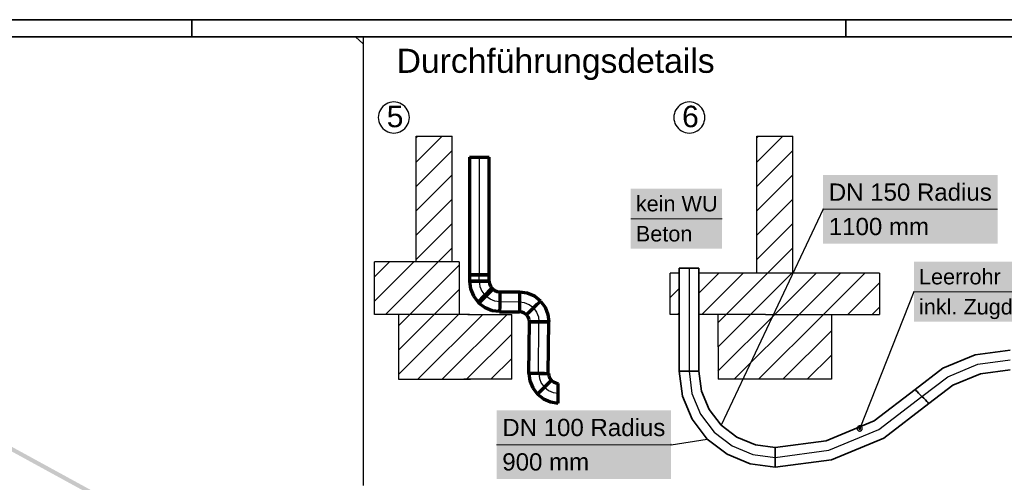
# Model space of a CAD drawing. Extents: x -779 to 790, y -208 to 633.
# Tile 173 of 232: x -50 to 237, y 499 to 633. Entities that reach past the tile are written whole.
import ezdxf
from ezdxf.lldxf.tags import DXFTag

# ---------------------------------------------------------------- set-up
doc = ezdxf.new("R2010")
doc.units = 0
doc.layers.get('0').update_dxf_attribs({"lineweight": 25})
for name, color, linetype, lineweight, true_color in [('10 Wege Bestand - 2D', 9, 'Continuous', 18, 0x808080), ('S_Mass', 150, 'Continuous', 25, 0x007fff), ('S_Regenwasser_Grundleitung', 7, 'Continuous', 70, 0x0080ff), ('X_Mass', 150, 'Continuous', 25, 0x007fff), ('X_Schraffur', 7, 'Continuous', 25, 0xc0c0c0)]:
    doc.layers.add(name, color=color, linetype=linetype, lineweight=lineweight, true_color=true_color)
for name, color, linetype, lineweight in [('Rahmen-A0U86KLAPE', 7, 'Continuous', 35), ('Rohrleitung', 7, 'Continuous', 35), ('X-Rahmen', 7, 'Continuous', 25), ('X_Allgemein', 7, 'Continuous', 25), ('X_Geometrie', 7, 'Continuous', 25), ('X_Rahmen', 7, 'Continuous', 25), ('X_Text', 7, 'Continuous', 25)]:
    doc.layers.add(name, color=color, linetype=linetype, lineweight=lineweight)
doc.styles.get("Standard").update_dxf_attribs({"font": 'arial.ttf'})
tags = doc.linetypes.add('fein_strichliert', pattern=[4, 1, -2, 1]).pattern_tags.tags
tags[8:9] = [DXFTag(74, 4), DXFTag(75, 0), DXFTag(340, '0'), DXFTag(46, 0.0), DXFTag(50, 0.0), DXFTag(44, 0.0), DXFTag(45, 0.0)]
tags[6:7] = [DXFTag(74, 4), DXFTag(75, 0), DXFTag(340, '0'), DXFTag(46, 0.0), DXFTag(50, 0.0), DXFTag(44, 0.0), DXFTag(45, 0.0)]
tags[4:5] = [DXFTag(74, 4), DXFTag(75, 0), DXFTag(340, '0'), DXFTag(46, 0.0), DXFTag(50, 0.0), DXFTag(44, 0.0), DXFTag(45, 0.0)]
tags = doc.linetypes.add('STRICHPUNKT2', pattern=[12.7, 6.35, -3.175, 0, -3.175]).pattern_tags.tags
tags[10:11] = [DXFTag(74, 4), DXFTag(75, 0), DXFTag(340, '0'), DXFTag(46, 0.0), DXFTag(50, 0.0), DXFTag(44, 0.0), DXFTag(45, 0.0)]
tags[8:9] = [DXFTag(74, 4), DXFTag(75, 0), DXFTag(340, '0'), DXFTag(46, 0.0), DXFTag(50, 0.0), DXFTag(44, 0.0), DXFTag(45, 0.0)]
tags[6:7] = [DXFTag(74, 4), DXFTag(75, 0), DXFTag(340, '0'), DXFTag(46, 0.0), DXFTag(50, 0.0), DXFTag(44, 0.0), DXFTag(45, 0.0)]
tags[4:5] = [DXFTag(74, 4), DXFTag(75, 0), DXFTag(340, '0'), DXFTag(46, 0.0), DXFTag(50, 0.0), DXFTag(44, 0.0), DXFTag(45, 0.0)]

# ---------------------------------------------------------------- blocks, each defined once
blk = doc.blocks.new('Blockreferenz-A07F5V4KWF', base_point=(-779.5, -207.57))
at = {"layer": 'Rahmen-A0U86KLAPE', "color": 0, "linetype": 'ByBlock', "ltscale": 0.35}
for p, q in [((789.5, 633.43), (-779.5, 633.43)), ((0.5, 633.43), (0.5, 628.43)), ((190.5, 633.43), (190.5, 628.43)), ((-759.5, 628.43), (784.5, 628.43))]:
    blk.add_line(p, q, dxfattribs=at)
blk = doc.blocks.new('Polylinie-A07F5V4XWF', base_point=(-290.57, 305.48))
at = {"color": 0, "linetype": 'ByBlock', "lineweight": -2, "ltscale": 0.25}
for points in [[(163.21, 390.25), (-97.77, 534.44), (-100.27, 534.44)], [(165.71, 390.25), (163.21, 390.25), (-97.77, 534.44)]]:
    blk.add_solid(points, dxfattribs=at)
blk = doc.blocks.new('Referenz-A07F5V59WF', base_point=(-759.5, -206.19))
at = {"layer": '10 Wege Bestand - 2D', "color": 0, "linetype": 'Continuous', "ltscale": 162.000017}
blk.add_line((50.26, 626.44), (48, 628.43), dxfattribs=at)
blk = doc.blocks.new('Schraffur-A07F5VKZWF', base_point=(53.54, 547.79))
at = {"color": 0, "linetype": 'fein_strichliert', "lineweight": -2, "ltscale": 0.25}
for p, q in [((53.54, 551.63), (64.97, 563.06)), ((63.84, 547.79), (78.12, 562.07)), ((77.98, 547.79), (78.12, 547.93))]:
    blk.add_line(p, q, dxfattribs=at)
at = {"color": 0, "lineweight": -2}
for p, q in [((53.54, 558.71), (57.9, 563.06)), ((56.77, 547.79), (72.04, 563.06)), ((70.91, 547.79), (78.12, 555))]:
    blk.add_line(p, q, dxfattribs=at)
blk = doc.blocks.new('Schraffur-A07F5VL1WF', base_point=(153.31, 528.91))
at = {"color": 0, "lineweight": -2}
for p, q in [((153.31, 545.34), (155.76, 547.79)), ((153.35, 531.24), (169.9, 547.79)), ((165.17, 528.91), (184.05, 547.79)), ((179.31, 528.91), (186.33, 535.93))]:
    blk.add_line(p, q, dxfattribs=at)
at = {"color": 0, "linetype": 'fein_strichliert', "lineweight": -2, "ltscale": 0.25}
for p, q in [((153.33, 538.29), (162.83, 547.79)), ((158.1, 528.91), (176.97, 547.79)), ((172.24, 528.91), (186.33, 543))]:
    blk.add_line(p, q, dxfattribs=at)
blk = doc.blocks.new('Schraffur-A07F5VL3WF', base_point=(139.41, 547.79))
at = {"color": 0, "lineweight": -2}
for p, q in [((139.41, 559.72), (139.43, 559.74)), ((147.8, 553.97), (153.58, 559.74)), ((155.76, 547.79), (167.72, 559.74)), ((169.9, 547.79), (181.86, 559.74)), ((184.05, 547.79), (196, 559.74)), ((198.19, 547.79), (200.28, 549.88)), ((141.62, 547.79), (142.08, 548.25))]:
    blk.add_line(p, q, dxfattribs=at)
at = {"color": 0, "linetype": 'fein_strichliert', "lineweight": -2, "ltscale": 0.25}
for p, q in [((148.69, 547.79), (160.65, 559.74)), ((162.83, 547.79), (174.79, 559.74)), ((176.97, 547.79), (188.93, 559.74)), ((139.41, 552.65), (142.08, 555.32)), ((191.12, 547.79), (200.28, 556.95))]:
    blk.add_line(p, q, dxfattribs=at)
blk = doc.blocks.new('Schraffur-A07F5VL5WF', base_point=(60.5, 528.91))
at = {"color": 0, "linetype": 'fein_strichliert', "lineweight": -2, "ltscale": 0.25}
for p, q in [((60.5, 530.31), (77.98, 547.79)), ((60.5, 544.45), (63.84, 547.79)), ((73.25, 528.91), (92.12, 547.79)), ((87.39, 528.91), (93.47, 534.99))]:
    blk.add_line(p, q, dxfattribs=at)
at = {"color": 0, "lineweight": -2}
for p, q in [((60.5, 537.38), (70.91, 547.79)), ((66.18, 528.91), (85.05, 547.79)), ((80.32, 528.91), (93.47, 542.06))]:
    blk.add_line(p, q, dxfattribs=at)
blk = doc.blocks.new('Schraffur-A07F5VL7WF', base_point=(65.62, 563.06))
at = {"color": 0, "lineweight": -2}
for p, q in [((65.62, 592), (73.25, 599.62)), ((65.62, 599.07), (66.18, 599.62)), ((65.62, 584.93), (76.12, 595.43)), ((65.62, 577.85), (76.12, 588.35)), ((65.62, 570.78), (76.12, 581.28)), ((65.62, 563.71), (76.12, 574.21)), ((72.04, 563.06), (76.12, 567.14))]:
    blk.add_line(p, q, dxfattribs=at)
blk = doc.blocks.new('Schraffur-A07F5VL9WF', base_point=(164.6, 559.74))
at = {"color": 0, "lineweight": -2}
for p, q in [((164.6, 591.98), (172.24, 599.62)), ((164.6, 599.05), (165.17, 599.62)), ((164.6, 584.91), (175.1, 595.41)), ((164.6, 577.84), (175.1, 588.34)), ((164.6, 570.76), (175.1, 581.26)), ((164.6, 563.69), (175.1, 574.19)), ((167.72, 559.74), (175.1, 567.12)), ((174.79, 559.74), (175.1, 560.05))]:
    blk.add_line(p, q, dxfattribs=at)
blk = doc.blocks.new('Einzeiliger Text-A07F5VLBWF', base_point=(142.92, 602.18))
at = {"color": 0, "lineweight": -2, "insert": (142.92, 608.43), "char_height": 6.25, "attachment_point": 1}
blk.add_mtext('{\\fArial;6}', dxfattribs=at)
blk = doc.blocks.new('Kreis-A07F5VLDWF', base_point=(140.52, 600.49))
at = {"color": 0, "linetype": 'ByBlock', "lineweight": -2, "ltscale": 0.25}
for p, q in [((144.44, 609.47), (143.86, 609.36)), ((145.03, 609.51), (144.44, 609.47)), ((145.62, 609.47), (145.03, 609.51)), ((146.2, 609.36), (145.62, 609.47)), ((140.86, 606.73), (140.67, 606.17)), ((141.13, 607.26), (140.86, 606.73)), ((141.45, 607.75), (141.13, 607.26)), ((141.84, 608.19), (141.45, 607.75)), ((142.29, 608.58), (141.84, 608.19)), ((142.78, 608.91), (142.29, 608.58)), ((143.3, 609.17), (142.78, 608.91)), ((143.86, 609.36), (143.3, 609.17)), ((146.76, 609.17), (146.2, 609.36)), ((147.28, 608.91), (146.76, 609.17)), ((147.77, 608.58), (147.28, 608.91)), ((148.22, 608.19), (147.77, 608.58)), ((148.61, 607.75), (148.22, 608.19)), ((148.93, 607.26), (148.61, 607.75)), ((149.2, 606.73), (148.93, 607.26)), ((149.38, 606.17), (149.2, 606.73)), ((140.56, 605.59), (140.52, 605)), ((140.52, 605), (140.56, 604.41)), ((140.67, 606.17), (140.56, 605.59)), ((140.56, 604.41), (140.67, 603.84)), ((140.67, 603.84), (140.86, 603.28)), ((149.2, 603.28), (149.38, 603.84)), ((149.5, 605.59), (149.38, 606.17)), ((149.38, 603.84), (149.5, 604.41)), ((149.54, 605), (149.5, 605.59)), ((149.5, 604.41), (149.54, 605)), ((140.86, 603.28), (141.13, 602.75)), ((141.13, 602.75), (141.45, 602.26)), ((141.45, 602.26), (141.84, 601.81)), ((141.84, 601.81), (142.29, 601.43)), ((142.29, 601.43), (142.78, 601.1)), ((142.78, 601.1), (143.3, 600.84)), ((143.3, 600.84), (143.86, 600.65)), ((146.2, 600.65), (146.76, 600.84)), ((146.76, 600.84), (147.28, 601.1)), ((147.28, 601.1), (147.77, 601.43)), ((147.77, 601.43), (148.22, 601.81)), ((148.22, 601.81), (148.61, 602.26)), ((148.61, 602.26), (148.93, 602.75)), ((148.93, 602.75), (149.2, 603.28)), ((143.86, 600.65), (144.44, 600.53)), ((144.44, 600.53), (145.03, 600.49)), ((145.03, 600.49), (145.62, 600.53)), ((145.62, 600.53), (146.2, 600.65))]:
    blk.add_line(p, q, dxfattribs=at)
blk = doc.blocks.new('Einzeiliger Text-A07F5VLFWF', base_point=(57.09, 602.18))
at = {"color": 0, "lineweight": -2, "insert": (57.09, 608.43), "char_height": 6.25, "attachment_point": 1}
blk.add_mtext('{\\fArial;5}', dxfattribs=at)
blk = doc.blocks.new('Kreis-A07F5VLHWF', base_point=(54.65, 600.49))
at = {"color": 0, "linetype": 'ByBlock', "lineweight": -2, "ltscale": 0.25}
for p, q in [((58.57, 609.47), (57.99, 609.36)), ((59.16, 609.51), (58.57, 609.47)), ((59.75, 609.47), (59.16, 609.51)), ((60.33, 609.36), (59.75, 609.47)), ((55, 606.73), (54.81, 606.17)), ((55.26, 607.26), (55, 606.73)), ((55.58, 607.75), (55.26, 607.26)), ((55.97, 608.19), (55.58, 607.75)), ((56.42, 608.58), (55.97, 608.19)), ((56.91, 608.91), (56.42, 608.58)), ((57.44, 609.17), (56.91, 608.91)), ((57.99, 609.36), (57.44, 609.17)), ((60.89, 609.17), (60.33, 609.36)), ((61.41, 608.91), (60.89, 609.17)), ((61.91, 608.58), (61.41, 608.91)), ((62.35, 608.19), (61.91, 608.58)), ((62.74, 607.75), (62.35, 608.19)), ((63.07, 607.26), (62.74, 607.75)), ((63.33, 606.73), (63.07, 607.26)), ((63.52, 606.17), (63.33, 606.73)), ((54.69, 605.59), (54.65, 605)), ((54.65, 605), (54.69, 604.41)), ((54.81, 606.17), (54.69, 605.59)), ((54.69, 604.41), (54.81, 603.84)), ((54.81, 603.84), (55, 603.28)), ((63.33, 603.28), (63.52, 603.84)), ((63.63, 605.59), (63.52, 606.17)), ((63.52, 603.84), (63.63, 604.41)), ((63.67, 605), (63.63, 605.59)), ((63.63, 604.41), (63.67, 605)), ((55, 603.28), (55.26, 602.75)), ((55.26, 602.75), (55.58, 602.26)), ((55.58, 602.26), (55.97, 601.81)), ((55.97, 601.81), (56.42, 601.43)), ((56.42, 601.43), (56.91, 601.1)), ((56.91, 601.1), (57.44, 600.84)), ((57.44, 600.84), (57.99, 600.65)), ((60.33, 600.65), (60.89, 600.84)), ((60.89, 600.84), (61.41, 601.1)), ((61.41, 601.1), (61.91, 601.43)), ((61.91, 601.43), (62.35, 601.81)), ((62.35, 601.81), (62.74, 602.26)), ((62.74, 602.26), (63.07, 602.75)), ((63.07, 602.75), (63.33, 603.28)), ((57.99, 600.65), (58.57, 600.53)), ((58.57, 600.53), (59.16, 600.49)), ((59.16, 600.49), (59.75, 600.53)), ((59.75, 600.53), (60.33, 600.65))]:
    blk.add_line(p, q, dxfattribs=at)

msp = doc.modelspace()

# ---------------------------------------------------------------- linework, layer by layer
at = {"layer": 'Rohrleitung'}
for p, q in [((142.08, 561.24), (142.08, 531.24)), ((142.08, 561.24), (143.76, 561.24)), ((143.76, 561.24), (146.12, 561.24)), ((146.12, 561.24), (147.8, 561.24)), ((147.8, 531.24), (147.8, 561.24)), ((218.69, 532.15), (228.11, 536.05)), ((228.11, 536.05), (238.22, 537.39)), ((210.6, 525.94), (218.69, 532.15)), ((142.08, 531.24), (143.76, 531.24)), ((142.08, 531.24), (142.18, 531.24)), ((142.08, 531.24), (143.03, 524.03)), ((142.18, 531.24), (142.47, 531.24)), ((142.47, 531.24), (142.92, 531.24)), ((142.92, 531.24), (143.51, 531.24)), ((143.51, 531.24), (144.2, 531.24)), ((143.76, 531.24), (146.12, 531.24)), ((144.2, 531.24), (144.94, 531.24)), ((144.94, 531.24), (145.68, 531.24)), ((145.68, 531.24), (146.37, 531.24)), ((146.12, 531.24), (147.8, 531.24)), ((146.37, 531.24), (146.96, 531.24)), ((146.96, 531.24), (147.42, 531.24)), ((147.42, 531.24), (147.7, 531.24)), ((147.7, 531.24), (147.8, 531.24)), ((147.8, 531.24), (148.55, 525.51)), ((221.55, 527.2), (229.59, 530.53)), ((229.59, 530.53), (238.22, 531.67)), ((214.64, 521.9), (221.55, 527.2)), ((143.03, 524.03), (145.82, 517.31)), ((148.55, 525.51), (150.76, 520.17)), ((198.69, 516.8), (210.6, 525.94)), ((210.67, 525.87), (210.6, 525.94)), ((210.67, 525.87), (210.6, 525.94)), ((210.87, 525.67), (210.67, 525.87)), ((210.87, 525.67), (210.67, 525.87)), ((211.19, 525.35), (210.87, 525.67)), ((211.19, 525.35), (210.87, 525.67)), ((211.61, 524.93), (211.19, 525.35)), ((211.61, 524.93), (211.19, 525.35)), ((212.1, 524.44), (211.61, 524.93)), ((212.1, 524.44), (211.61, 524.93)), ((212.62, 523.92), (212.1, 524.44)), ((212.62, 523.92), (212.1, 524.44)), ((213.14, 523.4), (212.62, 523.92)), ((213.14, 523.4), (212.62, 523.92)), ((201.55, 511.85), (214.64, 521.9)), ((213.63, 522.91), (213.14, 523.4)), ((213.63, 522.91), (213.14, 523.4)), ((214.05, 522.49), (213.63, 522.91)), ((214.05, 522.49), (213.63, 522.91)), ((214.37, 522.17), (214.05, 522.49)), ((214.37, 522.17), (214.05, 522.49)), ((214.57, 521.97), (214.37, 522.17)), ((214.57, 521.97), (214.37, 522.17)), ((214.64, 521.9), (214.57, 521.97)), ((214.64, 521.9), (214.57, 521.97)), ((150.76, 520.17), (154.28, 515.59)), ((145.82, 517.31), (150.24, 511.55)), ((154.28, 515.59), (158.87, 512.07)), ((184.82, 511.06), (198.69, 516.8)), ((150.24, 511.55), (156.01, 507.12)), ((158.87, 512.07), (164.21, 509.86)), ((164.21, 509.86), (169.94, 509.1)), ((169.94, 509.1), (184.82, 511.06)), ((186.3, 505.54), (201.55, 511.85)), ((156.01, 507.12), (162.73, 504.34)), ((169.94, 509), (169.94, 509.1)), ((169.94, 509), (169.94, 509.1)), ((169.94, 508.72), (169.94, 509)), ((169.94, 508.72), (169.94, 509)), ((169.94, 508.26), (169.94, 508.72)), ((169.94, 508.26), (169.94, 508.72)), ((169.94, 507.67), (169.94, 508.26)), ((169.94, 507.67), (169.94, 508.26)), ((169.94, 506.98), (169.94, 507.67)), ((169.94, 506.98), (169.94, 507.67)), ((169.94, 506.24), (169.94, 506.98)), ((169.94, 506.24), (169.94, 506.98)), ((162.73, 504.34), (169.94, 503.39)), ((169.94, 505.5), (169.94, 506.24)), ((169.94, 505.5), (169.94, 506.24)), ((169.94, 503.39), (186.3, 505.54)), ((169.94, 504.81), (169.94, 505.5)), ((169.94, 504.81), (169.94, 505.5)), ((169.94, 504.22), (169.94, 504.81)), ((169.94, 504.22), (169.94, 504.81)), ((169.94, 503.77), (169.94, 504.22)), ((169.94, 503.77), (169.94, 504.22)), ((169.94, 503.48), (169.94, 503.77)), ((169.94, 503.48), (169.94, 503.77)), ((169.94, 503.39), (169.94, 503.48)), ((169.94, 503.39), (169.94, 503.48))]:
    msp.add_line(p, q, dxfattribs=at)
at = {"layer": 'Rohrleitung', "linetype": 'STRICHPUNKT2', "lineweight": 25, "ltscale": 0.25}
for p, q in [((144.94, 561.24), (144.94, 531.24)), ((220.12, 529.68), (228.85, 533.29)), ((228.85, 533.29), (238.22, 534.53)), ((144.94, 531.24), (145.79, 524.77)), ((212.62, 523.92), (220.12, 529.68)), ((145.79, 524.77), (148.29, 518.74)), ((200.12, 514.33), (212.62, 523.92)), ((148.29, 518.74), (152.26, 513.57)), ((152.26, 513.57), (157.44, 509.59)), ((185.56, 508.3), (200.12, 514.33)), ((157.44, 509.59), (163.47, 507.1)), ((163.47, 507.1), (169.94, 506.24)), ((169.94, 506.24), (185.56, 508.3))]:
    msp.add_line(p, q, dxfattribs=at)
at = {"layer": 'S_Mass', "lineweight": 18}
for p, q in [((127.98, 575.59), (154.56, 575.59)), ((210.26, 554.38), (251.62, 554.38))]:
    msp.add_line(p, q, dxfattribs=at)
at = {"layer": 'S_Mass'}
for p, q in [((210.26, 554.38), (194.54, 514.63)), ((210.24, 554.39), (210.23, 554.38)), ((210.23, 554.38), (210.23, 554.38)), ((210.23, 554.38), (210.23, 554.38)), ((210.23, 554.38), (210.24, 554.37)), ((210.25, 554.4), (210.24, 554.4)), ((210.24, 554.4), (210.24, 554.4)), ((210.24, 554.4), (210.24, 554.39)), ((210.24, 554.39), (210.24, 554.39)), ((210.24, 554.39), (210.24, 554.39)), ((210.24, 554.39), (210.24, 554.39)), ((210.24, 554.37), (210.24, 554.37)), ((210.24, 554.37), (210.24, 554.37)), ((210.24, 554.37), (210.24, 554.36)), ((210.24, 554.36), (210.24, 554.36)), ((210.24, 554.36), (210.24, 554.36)), ((210.24, 554.36), (210.25, 554.36)), ((210.26, 554.4), (210.25, 554.4)), ((210.25, 554.4), (210.25, 554.4)), ((210.25, 554.4), (210.25, 554.4)), ((210.25, 554.36), (210.25, 554.36)), ((210.25, 554.36), (210.25, 554.36)), ((210.25, 554.36), (210.26, 554.35)), ((210.27, 554.4), (210.26, 554.4)), ((210.26, 554.4), (210.26, 554.4)), ((210.26, 554.4), (210.26, 554.4)), ((210.26, 554.35), (210.27, 554.36)), ((210.26, 554.35), (210.26, 554.35)), ((210.26, 554.35), (210.26, 554.35)), ((210.28, 554.4), (210.27, 554.4)), ((210.27, 554.4), (210.27, 554.4)), ((210.27, 554.4), (210.27, 554.4)), ((210.27, 554.4), (210.27, 554.4)), ((210.27, 554.36), (210.27, 554.36)), ((210.27, 554.36), (210.27, 554.36)), ((210.27, 554.36), (210.27, 554.36)), ((210.27, 554.36), (210.28, 554.36)), ((210.28, 554.39), (210.28, 554.4)), ((210.28, 554.38), (210.28, 554.39)), ((210.28, 554.39), (210.28, 554.39)), ((210.28, 554.39), (210.28, 554.39)), ((210.28, 554.39), (210.28, 554.39)), ((210.28, 554.38), (210.28, 554.38)), ((210.28, 554.37), (210.28, 554.38)), ((210.28, 554.38), (210.28, 554.38)), ((210.28, 554.36), (210.28, 554.37)), ((210.28, 554.37), (210.28, 554.37)), ((210.28, 554.37), (210.28, 554.37)), ((210.28, 554.36), (210.28, 554.36)), ((193.89, 515), (193.84, 514.91)), ((193.94, 515.08), (193.89, 515)), ((194.01, 515.16), (193.94, 515.08)), ((194.08, 515.22), (194.01, 515.16)), ((194.16, 515.28), (194.08, 515.22)), ((194.25, 515.32), (194.16, 515.28)), ((194.34, 515.35), (194.25, 515.32)), ((194.44, 515.37), (194.34, 515.35)), ((194.54, 515.38), (194.44, 515.37)), ((194.63, 515.37), (194.54, 515.38)), ((194.73, 515.35), (194.63, 515.37)), ((194.82, 515.32), (194.73, 515.35)), ((194.91, 515.28), (194.82, 515.32)), ((194.99, 515.22), (194.91, 515.28)), ((195.07, 515.16), (194.99, 515.22)), ((195.13, 515.08), (195.07, 515.16)), ((195.19, 515), (195.13, 515.08)), ((195.23, 514.91), (195.19, 515)), ((193.81, 514.82), (193.79, 514.73)), ((193.79, 514.73), (193.79, 514.63)), ((193.79, 514.63), (193.79, 514.53)), ((193.79, 514.53), (193.81, 514.43)), ((193.84, 514.91), (193.81, 514.82)), ((193.81, 514.43), (193.84, 514.34)), ((193.84, 514.34), (193.89, 514.25)), ((193.89, 514.25), (193.94, 514.17)), ((193.94, 514.17), (194.01, 514.1)), ((194.01, 514.1), (194.08, 514.03)), ((194.08, 514.03), (194.16, 513.98)), ((194.16, 513.98), (194.25, 513.93)), ((194.25, 513.93), (194.34, 513.9)), ((194.31, 514.72), (194.29, 514.69)), ((194.29, 514.69), (194.29, 514.66)), ((194.29, 514.66), (194.29, 514.63)), ((194.29, 514.63), (194.29, 514.59)), ((194.29, 514.59), (194.29, 514.56)), ((194.29, 514.56), (194.31, 514.53)), ((194.32, 514.75), (194.31, 514.72)), ((194.31, 514.53), (194.32, 514.5)), ((194.34, 514.78), (194.32, 514.75)), ((194.32, 514.5), (194.34, 514.47)), ((194.36, 514.8), (194.34, 514.78)), ((194.34, 514.47), (194.36, 514.45)), ((194.34, 513.9), (194.44, 513.88)), ((194.38, 514.83), (194.36, 514.8)), ((194.36, 514.45), (194.38, 514.43)), ((194.41, 514.84), (194.38, 514.83)), ((194.38, 514.43), (194.41, 514.41)), ((194.44, 514.86), (194.41, 514.84)), ((194.41, 514.41), (194.44, 514.4)), ((194.47, 514.87), (194.44, 514.86)), ((194.44, 514.4), (194.47, 514.39)), ((194.44, 513.88), (194.54, 513.88)), ((194.5, 514.88), (194.47, 514.87)), ((194.47, 514.39), (194.5, 514.38)), ((194.54, 514.88), (194.5, 514.88)), ((194.5, 514.38), (194.54, 514.38)), ((194.57, 514.88), (194.54, 514.88)), ((194.54, 514.38), (194.57, 514.38)), ((194.54, 513.88), (194.63, 513.88)), ((194.6, 514.87), (194.57, 514.88)), ((194.57, 514.38), (194.6, 514.39)), ((194.63, 514.86), (194.6, 514.87)), ((194.6, 514.39), (194.63, 514.4)), ((194.66, 514.84), (194.63, 514.86)), ((194.63, 514.4), (194.66, 514.41)), ((194.63, 513.88), (194.73, 513.9)), ((194.69, 514.83), (194.66, 514.84)), ((194.66, 514.41), (194.69, 514.43)), ((194.71, 514.8), (194.69, 514.83)), ((194.69, 514.43), (194.71, 514.45)), ((194.73, 514.78), (194.71, 514.8)), ((194.71, 514.45), (194.73, 514.47)), ((194.75, 514.75), (194.73, 514.78)), ((194.73, 514.47), (194.75, 514.5)), ((194.73, 513.9), (194.82, 513.93)), ((194.77, 514.72), (194.75, 514.75)), ((194.75, 514.5), (194.77, 514.53)), ((194.78, 514.69), (194.77, 514.72)), ((194.77, 514.53), (194.78, 514.56)), ((194.78, 514.66), (194.78, 514.69)), ((194.79, 514.63), (194.78, 514.66)), ((194.78, 514.59), (194.79, 514.63)), ((194.78, 514.56), (194.78, 514.59)), ((194.82, 513.93), (194.91, 513.98)), ((194.91, 513.98), (194.99, 514.03)), ((194.99, 514.03), (195.07, 514.1)), ((195.07, 514.1), (195.13, 514.17)), ((195.13, 514.17), (195.19, 514.25)), ((195.19, 514.25), (195.23, 514.34)), ((195.26, 514.82), (195.23, 514.91)), ((195.23, 514.34), (195.26, 514.43)), ((195.28, 514.73), (195.26, 514.82)), ((195.26, 514.43), (195.28, 514.53)), ((195.29, 514.63), (195.28, 514.73)), ((195.28, 514.53), (195.29, 514.63))]:
    msp.add_line(p, q, dxfattribs=at)
at = {"layer": 'S_Mass', "color": 7, "true_color": 0xffffff}
for points in [[(127.98, 566.84), (154.56, 566.84), (127.98, 584.34)], [(154.56, 566.84), (127.98, 584.34), (154.56, 584.34)], [(210.26, 545.63), (251.62, 545.63), (210.26, 563.13)], [(251.62, 545.63), (210.26, 563.13), (251.62, 563.13)]]:
    msp.add_solid(points, dxfattribs=at)
at = {"layer": 'S_Regenwasser_Grundleitung'}
for p, q in [((81.12, 593.45), (81.12, 559.25)), ((81.12, 593.45), (82.79, 593.45)), ((82.79, 593.45), (85.16, 593.45)), ((85.16, 593.45), (86.84, 593.45)), ((86.84, 559.25), (86.84, 593.45)), ((81.12, 559.25), (81.12, 557.41)), ((82.79, 559.25), (81.12, 559.25)), ((81.12, 559.25), (82.79, 559.25)), ((85.16, 559.25), (82.79, 559.25)), ((82.79, 559.25), (85.16, 559.25)), ((86.84, 559.25), (85.16, 559.25)), ((85.16, 559.25), (86.84, 559.25)), ((86.84, 557.41), (86.84, 559.25)), ((81.12, 557.41), (81.22, 557.41)), ((81.12, 557.41), (81.41, 555.19)), ((82.79, 557.41), (81.12, 557.41)), ((81.22, 557.41), (81.5, 557.41)), ((81.41, 555.19), (82.27, 553.13)), ((81.5, 557.41), (81.96, 557.41)), ((81.96, 557.41), (82.55, 557.41)), ((82.55, 557.41), (83.24, 557.41)), ((85.16, 557.41), (82.79, 557.41)), ((83.24, 557.41), (83.98, 557.41)), ((83.98, 557.41), (84.72, 557.41)), ((84.72, 557.41), (85.41, 557.41)), ((86.84, 557.41), (85.16, 557.41)), ((85.41, 557.41), (86, 557.41)), ((86, 557.41), (86.45, 557.41)), ((86.45, 557.41), (86.74, 557.41)), ((87.67, 555.39), (86.49, 554.21)), ((86.74, 557.41), (86.84, 557.41)), ((87.94, 555.12), (86.76, 553.94)), ((86.84, 557.41), (86.93, 556.67)), ((86.93, 556.67), (87.22, 555.98)), ((87.08, 554.8), (87.4, 555.12)), ((87.22, 555.98), (87.67, 555.39)), ((87.4, 555.12), (87.6, 555.32)), ((87.6, 555.32), (87.67, 555.39)), ((87.94, 555.12), (87.67, 555.39)), ((87.87, 555.05), (87.67, 554.85)), ((87.94, 555.12), (87.87, 555.05)), ((88.53, 554.67), (87.94, 555.12)), ((82.27, 553.13), (83.63, 551.35)), ((84.81, 552.53), (83.63, 551.35)), ((85.09, 552.26), (83.9, 551.08)), ((84.22, 551.94), (84.64, 552.36)), ((84.64, 552.36), (85.13, 552.85)), ((86.49, 554.21), (84.81, 552.53)), ((85.4, 552.58), (84.91, 552.09)), ((86.76, 553.94), (85.09, 552.26)), ((85.13, 552.85), (85.65, 553.37)), ((85.92, 553.1), (85.4, 552.58)), ((85.65, 553.37), (86.17, 553.89)), ((86.45, 553.62), (85.92, 553.1)), ((86.17, 553.89), (86.66, 554.38)), ((86.93, 554.11), (86.45, 553.62)), ((86.66, 554.38), (87.08, 554.8)), ((87.35, 554.53), (86.93, 554.11)), ((87.67, 554.85), (87.35, 554.53)), ((89.22, 554.38), (88.53, 554.67)), ((89.96, 554.28), (89.22, 554.38)), ((89.95, 552.61), (89.92, 550.24)), ((89.96, 554.28), (89.95, 553.45)), ((89.95, 553.44), (89.95, 552.61)), ((89.96, 554.28), (89.96, 554.19)), ((95.71, 554.23), (89.96, 554.28)), ((89.96, 554.19), (89.96, 553.9)), ((89.96, 553.9), (89.96, 553.45)), ((89.96, 553.45), (89.96, 552.85)), ((89.96, 552.85), (89.96, 552.17)), ((95.7, 552.55), (95.67, 550.19)), ((95.7, 552.8), (95.69, 552.11)), ((95.71, 554.23), (95.7, 552.55)), ((95.71, 553.84), (95.7, 553.39)), ((95.7, 553.39), (95.7, 552.8)), ((95.71, 554.23), (95.71, 554.13)), ((97.93, 553.91), (95.71, 554.23)), ((95.71, 554.13), (95.71, 553.84)), ((99.99, 553.03), (97.93, 553.91)), ((101.75, 551.65), (99.99, 553.03)), ((83.63, 551.35), (83.7, 551.42)), ((83.63, 551.35), (83.9, 551.08)), ((83.7, 551.42), (83.9, 551.62)), ((83.9, 551.62), (84.22, 551.94)), ((83.97, 551.15), (83.9, 551.08)), ((85.68, 549.72), (83.9, 551.08)), ((84.17, 551.35), (83.97, 551.15)), ((84.49, 551.67), (84.17, 551.35)), ((84.91, 552.09), (84.49, 551.67)), ((87.74, 548.86), (85.68, 549.72)), ((89.92, 550.24), (89.91, 548.57)), ((89.96, 552.17), (89.96, 551.43)), ((89.96, 551.43), (89.96, 551.43)), ((95.67, 550.19), (95.66, 548.51)), ((95.67, 549.94), (95.66, 549.35)), ((95.66, 549.35), (95.66, 548.89)), ((95.68, 550.63), (95.67, 549.94)), ((95.69, 552.11), (95.68, 551.37)), ((95.68, 551.37), (95.68, 550.63)), ((99.71, 549.65), (99.18, 549.14)), ((99.18, 549.14), (99.71, 549.65)), ((100.24, 550.17), (99.71, 549.65)), ((99.71, 549.65), (100.24, 550.17)), ((100.73, 550.65), (100.24, 550.17)), ((100.24, 550.17), (100.73, 550.65)), ((101.15, 551.07), (100.73, 550.65)), ((100.73, 550.65), (101.15, 551.07)), ((101.48, 551.39), (101.15, 551.07)), ((101.15, 551.07), (101.48, 551.39)), ((101.68, 551.59), (101.48, 551.39)), ((101.48, 551.39), (101.68, 551.59)), ((101.75, 551.65), (101.68, 551.59)), ((101.68, 551.59), (101.75, 551.65)), ((101.75, 551.65), (103.09, 549.87)), ((103.09, 549.87), (103.93, 547.79)), ((89.91, 548.58), (87.74, 548.86)), ((89.91, 548.57), (95.66, 548.51)), ((95.66, 548.89), (95.66, 548.61)), ((95.66, 548.61), (95.66, 548.51)), ((96.39, 548.41), (95.66, 548.51)), ((97.08, 548.11), (96.39, 548.41)), ((97.67, 547.65), (97.08, 548.11)), ((97.74, 547.72), (97.67, 547.65)), ((97.67, 547.65), (97.74, 547.72)), ((97.67, 547.65), (98.12, 547.06)), ((97.94, 547.92), (97.74, 547.72)), ((97.74, 547.72), (97.94, 547.92)), ((98.27, 548.24), (97.94, 547.92)), ((97.94, 547.92), (98.27, 548.24)), ((98.12, 547.06), (98.39, 546.37)), ((98.69, 548.65), (98.27, 548.24)), ((98.27, 548.24), (98.69, 548.65)), ((99.18, 549.14), (98.69, 548.65)), ((98.69, 548.65), (99.18, 549.14)), ((103.93, 547.79), (104.2, 545.57)), ((98.48, 545.63), (98.33, 530.63)), ((98.39, 546.37), (98.48, 545.63)), ((98.48, 545.63), (98.58, 545.62)), ((100.16, 545.61), (98.48, 545.63)), ((98.58, 545.62), (98.87, 545.62)), ((98.87, 545.62), (99.32, 545.62)), ((99.32, 545.62), (99.91, 545.61)), ((99.91, 545.61), (100.6, 545.6)), ((102.53, 545.59), (100.16, 545.61)), ((100.6, 545.6), (101.34, 545.6)), ((101.34, 545.6), (102.08, 545.59)), ((102.08, 545.59), (102.77, 545.58)), ((104.2, 545.57), (102.53, 545.59)), ((102.77, 545.58), (103.36, 545.58)), ((103.36, 545.58), (103.82, 545.57)), ((103.82, 545.57), (104.1, 545.57)), ((104.05, 530.63), (104.2, 545.57)), ((104.1, 545.57), (104.2, 545.57)), ((100.01, 530.61), (98.33, 530.63)), ((98.42, 530.63), (98.68, 528.46)), ((102.38, 530.59), (100.01, 530.61)), ((101.23, 530.66), (101.27, 530.65)), ((101.27, 530.65), (102.01, 530.65)), ((102.01, 530.65), (102.69, 530.64)), ((102.95, 530.58), (102.38, 530.59)), ((102.69, 530.64), (103.29, 530.63)), ((103.29, 530.63), (103.74, 530.63)), ((104.05, 530.57), (103.56, 530.57)), ((103.74, 530.63), (104.03, 530.63)), ((104.03, 530.63), (104.12, 530.63)), ((104.12, 530.63), (104.21, 529.89)), ((104.21, 529.89), (104.49, 529.19)), ((98.68, 528.46), (99.51, 526.39)), ((102.37, 526.08), (102.9, 526.6)), ((102.37, 526.08), (102.9, 526.6)), ((102.9, 526.6), (103.43, 527.11)), ((102.9, 526.6), (103.43, 527.11)), ((103.43, 527.11), (103.92, 527.6)), ((103.43, 527.11), (103.92, 527.6)), ((103.92, 527.6), (104.34, 528.01)), ((103.92, 527.6), (104.34, 528.01)), ((104.34, 528.01), (104.67, 528.33)), ((104.34, 528.01), (104.67, 528.33)), ((104.49, 529.19), (104.94, 528.6)), ((104.67, 528.33), (104.87, 528.53)), ((104.67, 528.33), (104.87, 528.53)), ((104.87, 528.53), (104.94, 528.6)), ((104.87, 528.53), (104.94, 528.6)), ((104.94, 528.6), (105.53, 528.14)), ((105.53, 528.14), (106.21, 527.85)), ((106.21, 527.85), (106.95, 527.74)), ((106.94, 526.9), (106.95, 527.36)), ((106.94, 526.31), (106.94, 526.9)), ((106.95, 527.64), (106.95, 527.74)), ((106.95, 527.36), (106.95, 527.64)), ((99.51, 526.39), (100.86, 524.6)), ((100.86, 524.6), (100.93, 524.67)), ((100.86, 524.6), (100.93, 524.67)), ((100.86, 524.6), (102.62, 523.22)), ((100.93, 524.67), (101.13, 524.86)), ((100.93, 524.67), (101.13, 524.86)), ((101.13, 524.86), (101.46, 525.18)), ((101.13, 524.86), (101.46, 525.18)), ((101.46, 525.18), (101.88, 525.6)), ((101.46, 525.18), (101.88, 525.6)), ((101.88, 525.6), (102.37, 526.08)), ((101.88, 525.6), (102.37, 526.08)), ((106.91, 523.45), (106.92, 524.14)), ((106.92, 524.88), (106.93, 525.62)), ((106.92, 524.14), (106.92, 524.88)), ((106.93, 525.62), (106.94, 526.31)), ((102.62, 523.22), (104.68, 522.34)), ((104.68, 522.34), (106.89, 522.03)), ((106.89, 522.03), (106.9, 522.12)), ((106.9, 522.86), (106.91, 523.45)), ((106.9, 522.41), (106.9, 522.86)), ((106.9, 522.12), (106.9, 522.41))]:
    msp.add_line(p, q, dxfattribs=at)
at = {"layer": 'S_Regenwasser_Grundleitung', "linetype": 'STRICHPUNKT2', "lineweight": 25, "ltscale": 0.25}
for p, q in [((83.98, 593.45), (83.98, 559.25)), ((83.98, 557.41), (83.98, 559.25)), ((83.98, 557.41), (84.17, 555.93)), ((84.17, 555.93), (84.74, 554.55)), ((84.74, 554.55), (85.65, 553.37)), ((85.92, 553.1), (85.65, 553.37)), ((87.11, 552.19), (85.92, 553.1)), ((88.48, 551.62), (87.11, 552.19)), ((89.93, 551.43), (88.48, 551.62)), ((95.68, 551.37), (89.96, 551.43)), ((97.16, 551.16), (95.68, 551.37)), ((98.53, 550.57), (97.16, 551.16)), ((99.71, 549.65), (98.53, 550.57)), ((99.71, 549.65), (100.6, 548.46)), ((100.6, 548.46), (101.16, 547.08)), ((101.16, 547.08), (101.34, 545.6)), ((101.19, 530.66), (101.34, 545.6)), ((101.27, 530.6), (101.45, 529.17)), ((101.45, 529.17), (102, 527.79)), ((102, 527.79), (102.9, 526.6)), ((102.9, 526.6), (104.07, 525.68)), ((104.07, 525.68), (105.45, 525.09)), ((105.45, 525.09), (106.92, 524.88))]:
    msp.add_line(p, q, dxfattribs=at)
at = {"layer": 'X-Rahmen', "ltscale": 0.25}
for p, q in [((65.62, 563.06), (65.62, 599.62)), ((65.62, 599.62), (76.12, 599.62)), ((76.12, 563.06), (76.12, 599.62)), ((164.6, 559.74), (164.6, 599.62)), ((164.6, 599.62), (175.1, 599.62)), ((175.1, 559.74), (175.1, 599.62)), ((53.54, 548.06), (53.54, 563.06)), ((76.12, 563.06), (53.54, 563.06)), ((78.12, 563.06), (76.12, 563.06)), ((78.12, 563.06), (78.12, 547.79)), ((53.54, 548.06), (53.54, 559.74)), ((53.54, 547.79), (53.54, 559.74)), ((139.41, 548.06), (139.41, 559.74)), ((142.08, 559.74), (139.41, 559.74)), ((139.41, 547.79), (139.41, 559.74)), ((163.85, 559.74), (147.8, 559.74)), ((200.28, 559.74), (163.85, 559.74)), ((200.28, 559.74), (200.28, 547.79)), ((81.16, 547.79), (53.54, 547.79)), ((60.5, 547.87), (60.5, 535.57)), ((80.66, 547.79), (93.47, 547.79)), ((93.47, 528.91), (93.47, 547.79)), ((142.08, 547.79), (139.41, 547.79)), ((167.2, 547.79), (147.8, 547.79)), ((153.3, 547.79), (153.36, 528.91)), ((167.2, 547.79), (200.28, 547.79)), ((186.33, 547.87), (186.33, 528.91)), ((60.5, 535.57), (60.5, 528.91)), ((60.5, 528.91), (81.48, 528.91)), ((93.47, 528.91), (79.49, 528.91)), ((186.33, 528.91), (153.36, 528.91))]:
    msp.add_line(p, q, dxfattribs=at)
at = {"layer": 'X_Geometrie', "ltscale": 0.25}
msp.add_line((50.26, 628.43), (50.26, 498.05), dxfattribs=at)
at = {"layer": 'X_Mass'}
for p, q in [((183.89, 578.32), (154.28, 515.59)), ((183.87, 578.33), (183.86, 578.33)), ((183.86, 578.33), (183.86, 578.33)), ((183.86, 578.33), (183.86, 578.32)), ((183.86, 578.32), (183.86, 578.32)), ((183.86, 578.32), (183.86, 578.32)), ((183.86, 578.32), (183.86, 578.31)), ((183.86, 578.31), (183.86, 578.31)), ((183.86, 578.31), (183.86, 578.31)), ((183.86, 578.31), (183.86, 578.3)), ((183.86, 578.3), (183.87, 578.3)), ((183.88, 578.34), (183.87, 578.34)), ((183.87, 578.34), (183.87, 578.34)), ((183.87, 578.34), (183.87, 578.33)), ((183.87, 578.33), (183.87, 578.33)), ((183.87, 578.3), (183.87, 578.3)), ((183.87, 578.3), (183.87, 578.3)), ((183.87, 578.3), (183.87, 578.29)), ((183.87, 578.29), (183.88, 578.29)), ((183.89, 578.34), (183.88, 578.34)), ((183.88, 578.34), (183.88, 578.34)), ((183.88, 578.34), (183.88, 578.34)), ((183.88, 578.29), (183.88, 578.29)), ((183.88, 578.29), (183.88, 578.29)), ((183.88, 578.29), (183.89, 578.29)), ((183.9, 578.34), (183.89, 578.34)), ((183.89, 578.34), (183.89, 578.34)), ((183.89, 578.34), (183.89, 578.34)), ((183.89, 578.34), (183.89, 578.34)), ((183.89, 578.29), (183.89, 578.29)), ((183.89, 578.29), (183.89, 578.29)), ((183.89, 578.29), (183.89, 578.29)), ((183.89, 578.29), (183.9, 578.29)), ((183.9, 578.33), (183.9, 578.34)), ((183.9, 578.34), (183.9, 578.34)), ((183.91, 578.33), (183.9, 578.33)), ((183.9, 578.33), (183.9, 578.33)), ((183.9, 578.29), (183.9, 578.3)), ((183.9, 578.3), (183.9, 578.3)), ((183.9, 578.3), (183.9, 578.3)), ((183.9, 578.3), (183.91, 578.3)), ((183.91, 578.32), (183.91, 578.33)), ((183.91, 578.33), (183.91, 578.33)), ((183.91, 578.32), (183.91, 578.32)), ((183.91, 578.32), (183.91, 578.32)), ((183.91, 578.31), (183.91, 578.32)), ((183.91, 578.3), (183.91, 578.31)), ((183.91, 578.31), (183.91, 578.31)), ((183.91, 578.31), (183.91, 578.31)), ((139.7, 509.93), (139.69, 509.93)), ((139.69, 509.93), (139.69, 509.92)), ((139.69, 509.92), (139.69, 509.92)), ((139.69, 509.92), (139.69, 509.92)), ((139.69, 509.92), (139.69, 509.91)), ((139.69, 509.91), (139.69, 509.91)), ((139.69, 509.91), (139.69, 509.91)), ((139.69, 509.91), (139.7, 509.91)), ((139.71, 509.94), (139.7, 509.94)), ((139.7, 509.94), (139.7, 509.94)), ((139.7, 509.94), (139.7, 509.94)), ((139.7, 509.94), (139.7, 509.93)), ((139.7, 509.93), (139.7, 509.93)), ((139.7, 509.91), (139.7, 509.9)), ((139.7, 509.9), (139.7, 509.9)), ((139.7, 509.9), (139.7, 509.9)), ((139.7, 509.9), (139.7, 509.9)), ((139.7, 509.9), (139.71, 509.89)), ((139.72, 509.94), (139.71, 509.94)), ((139.71, 509.94), (139.71, 509.94)), ((139.71, 509.94), (139.71, 509.94)), ((139.71, 509.89), (139.71, 509.89)), ((139.71, 509.89), (139.71, 509.89)), ((139.71, 509.89), (139.72, 509.89)), ((139.72, 509.92), (150.24, 511.55)), ((139.73, 509.94), (139.72, 509.94)), ((139.72, 509.94), (139.72, 509.94)), ((139.72, 509.94), (139.72, 509.94)), ((139.72, 509.89), (139.72, 509.89)), ((139.72, 509.89), (139.72, 509.89)), ((139.72, 509.89), (139.73, 509.89)), ((139.74, 509.93), (139.73, 509.94)), ((139.73, 509.94), (139.73, 509.94)), ((139.73, 509.94), (139.73, 509.94)), ((139.73, 509.94), (139.73, 509.94)), ((139.73, 509.89), (139.73, 509.9)), ((139.73, 509.9), (139.73, 509.9)), ((139.73, 509.9), (139.73, 509.9)), ((139.73, 509.9), (139.74, 509.9)), ((139.74, 509.92), (139.74, 509.93)), ((139.74, 509.93), (139.74, 509.93)), ((139.74, 509.93), (139.74, 509.93)), ((139.74, 509.92), (139.74, 509.92)), ((139.74, 509.92), (139.74, 509.92)), ((139.74, 509.91), (139.74, 509.92)), ((139.74, 509.9), (139.74, 509.91)), ((139.74, 509.91), (139.74, 509.91)), ((139.74, 509.91), (139.74, 509.91)), ((139.74, 509.91), (139.74, 509.91))]:
    msp.add_line(p, q, dxfattribs=at)
at = {"layer": 'X_Mass', "lineweight": 18}
for p, q in [((183.89, 578.32), (234.59, 578.32)), ((89.01, 509.92), (139.72, 509.92))]:
    msp.add_line(p, q, dxfattribs=at)
at = {"layer": 'X_Mass', "color": 7, "true_color": 0xffffff}
for points in [[(183.89, 568.32), (234.59, 568.32), (183.89, 588.32)], [(234.59, 568.32), (183.89, 588.32), (234.59, 588.32)], [(89.01, 499.92), (139.72, 499.92), (89.01, 519.92)], [(139.72, 499.92), (89.01, 519.92), (139.72, 519.92)]]:
    msp.add_solid(points, dxfattribs=at)

# ---------------------------------------------------------------- block references
at = {"color": 8, "lineweight": 25, "ltscale": 1250, "true_color": 0x808080}
msp.add_blockref('Referenz-A07F5V59WF', (-759.5, -206.19), dxfattribs=at)
at = {"layer": 'X-Rahmen', "ltscale": 0.25}
for name, p in [('Kreis-A07F5VLHWF', (54.65, 600.49)), ('Kreis-A07F5VLDWF', (140.52, 600.49))]:
    msp.add_blockref(name, p, dxfattribs=at)
at = {"layer": 'X_Allgemein', "color": 1, "ltscale": 0.25, "true_color": 0xff0000}
msp.add_blockref('Polylinie-A07F5V4XWF', (-290.57, 305.48), dxfattribs=at)
at = {"layer": 'X_Rahmen', "ltscale": 0.25}
msp.add_blockref('Blockreferenz-A07F5V4KWF', (-779.5, -207.57), dxfattribs=at)
at = {"layer": 'X_Schraffur', "ltscale": 0.25}
for name, p in [('Schraffur-A07F5VL7WF', (65.62, 563.06)), ('Schraffur-A07F5VL9WF', (164.6, 559.74)), ('Schraffur-A07F5VKZWF', (53.54, 547.79)), ('Schraffur-A07F5VL3WF', (139.41, 547.79)), ('Schraffur-A07F5VL5WF', (60.5, 528.91)), ('Schraffur-A07F5VL1WF', (153.31, 528.91))]:
    msp.add_blockref(name, p, dxfattribs=at)
at = {"layer": 'X_Text', "ltscale": 0.25}
for name, p in [('Einzeiliger Text-A07F5VLFWF', (57.09, 602.18)), ('Einzeiliger Text-A07F5VLBWF', (142.92, 602.18))]:
    msp.add_blockref(name, p, dxfattribs=at)

# ---------------------------------------------------------------- texts
at = {"layer": 'S_Mass', "char_height": 4.5, "attachment_point": 1}
for s, insert in [('{\\fArial;kein WU}', (129.48, 582.22)), ('{\\fArial;Beton}', (129.48, 573.47)), ('{\\fArial;Leerrohr}', (211.76, 561)), ('{\\fArial;inkl. Zugdraht}', (211.76, 552.25))]:
    msp.add_mtext(s, dxfattribs=dict(at, insert=insert))
at = {"layer": 'X_Mass', "char_height": 5, "attachment_point": 1}
for s, insert in [('{\\fArial;DN 150 Radius}', (185.55, 585.82)), ('{\\fArial;1100 mm }', (185.55, 575.82)), ('{\\fArial;DN 100 Radius}', (90.68, 517.42)), ('{\\fArial;900 mm }', (90.68, 507.42))]:
    msp.add_mtext(s, dxfattribs=dict(at, insert=insert))
at = {"layer": 'X_Text', "ltscale": 0.25}
msp.add_text('Durchführungsdetails', height=7, dxfattribs=at).set_placement((59.98, 617.98))

doc.saveas('drawing.dxf')
